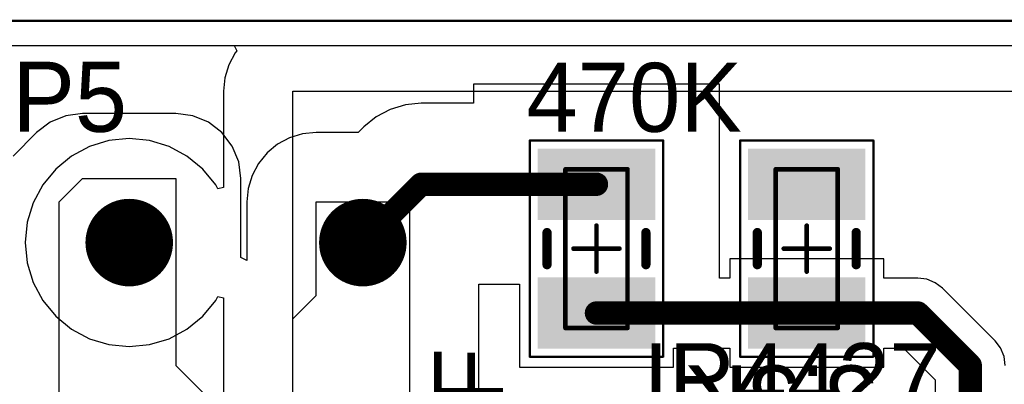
# Model space of a CAD drawing. Header units: millimetres. Extents: x 25.4 to 95.4, y 25.4 to 70.5.
# Tile 7 of 13: x 37.2 to 58.7, y 62.6 to 70.5. Entities that reach past the tile are written whole.
import ezdxf

# ---------------------------------------------------------------- set-up
doc = ezdxf.new("R2010")
doc.units = ezdxf.units.MM
for name, color, linetype in [('BottomLayer', 5, 'Continuous'), ('BottomSolder', 6, 'Continuous'), ('KeepOutLayer', 6, 'Continuous'), ('Mechanical13', 56, 'Continuous'), ('Mechanical15', 56, 'Continuous'), ('MultiLayer', 9, 'Continuous'), ('PadHoleLayer', 156, 'Continuous'), ('TopLayer', 1, 'Continuous'), ('TopOverlay', 2, 'Continuous'), ('TopPaste', 8, 'Continuous'), ('TopSolder', 216, 'Continuous')]:
    doc.layers.add(name, color=color, linetype=linetype)

# ---------------------------------------------------------------- blocks, each defined once
blk = doc.blocks.new('RES_1206_29')
at = {"layer": 'Mechanical13', "const_width": 0.1}
for points in [[(-1.725, 0.675), (-1.725, -0.675)], [(-1.725, 0.675), (1.725, 0.675)], [(1.725, 0.675), (1.725, -0.675)], [(-1.725, -0.675), (1.725, -0.675)]]:
    blk.add_lwpolyline(points, dxfattribs=at)
at = {"layer": 'Mechanical13', "const_width": 0.05}
for points in [[(-1.75, 0.675, 1), (-1.7, 0.675, 1)], [(-1.75, 0.675, 1), (-1.7, 0.675, 1)], [(1.7, 0.675, 1), (1.75, 0.675, 1)], [(1.7, 0.675, 1), (1.75, 0.675, 1)], [(-1.75, -0.675, 1), (-1.7, -0.675, 1)], [(-1.75, -0.675, 1), (-1.7, -0.675, 1)], [(1.7, -0.675, 1), (1.75, -0.675, 1)], [(1.7, -0.675, 1), (1.75, -0.675, 1)]]:
    blk.add_lwpolyline(points, format="xyb", close=True, dxfattribs=at)
at = {"layer": 'Mechanical15'}
for points, const_width in [([(-2.35, 1.45), (-2.35, -1.45)], 0.05), ([(-2.35, 1.45), (2.35, 1.45)], 0.05), ([(2.35, 1.45), (2.35, -1.45)], 0.05), ([(0, 0.5), (0, -0.5)], 0.1), ([(-0.5, 0), (0.5, 0)], 0.1), ([(-2.35, -1.45), (2.35, -1.45)], 0.05)]:
    blk.add_lwpolyline(points, dxfattribs=dict(at, const_width=const_width))
for points, const_width in [([(-2.362, 1.45, 1), (-2.338, 1.45, 1)], 0.025), ([(-2.362, 1.45, 1), (-2.338, 1.45, 1)], 0.025), ([(2.338, 1.45, 1), (2.362, 1.45, 1)], 0.025), ([(2.338, 1.45, 1), (2.362, 1.45, 1)], 0.025), ([(-0.025, 0.5, 1), (0.025, 0.5, 1)], 0.05), ([(-0.525, 0, 1), (-0.475, 0, 1)], 0.05), ([(0.475, 0, 1), (0.525, 0, 1)], 0.05), ([(-0.025, -0.5, 1), (0.025, -0.5, 1)], 0.05), ([(-2.362, -1.45, 1), (-2.338, -1.45, 1)], 0.025), ([(-2.362, -1.45, 1), (-2.338, -1.45, 1)], 0.025), ([(2.338, -1.45, 1), (2.362, -1.45, 1)], 0.025), ([(2.338, -1.45, 1), (2.362, -1.45, 1)], 0.025)]:
    blk.add_lwpolyline(points, format="xyb", close=True, dxfattribs=dict(at, const_width=const_width))
at = {"layer": 'TopLayer'}
for points in [[(-0.725, -1.175), (-0.725, 1.175), (-2.075, -1.175), (-2.075, 1.175)], [(2.075, -1.175), (2.075, 1.175), (0.725, -1.175), (0.725, 1.175)]]:
    blk.add_solid(points, dxfattribs=at)
at = {"layer": 'TopOverlay', "const_width": 0.2}
for points in [[(-0.35, 1.075), (0.35, 1.075)], [(-0.35, -1.075), (0.35, -1.075)]]:
    blk.add_lwpolyline(points, dxfattribs=at)
at = {"layer": 'TopOverlay', "const_width": 0.1}
for points in [[(-0.4, 1.075, 1), (-0.3, 1.075, 1)], [(0.3, 1.075, 1), (0.4, 1.075, 1)], [(-0.4, -1.075, 1), (-0.3, -1.075, 1)], [(0.3, -1.075, 1), (0.4, -1.075, 1)]]:
    blk.add_lwpolyline(points, format="xyb", close=True, dxfattribs=at)
at = {"layer": 'TopPaste'}
for points in [[(-0.725, -1.175), (-0.725, 1.175), (-2.075, -1.175), (-2.075, 1.175)], [(2.075, -1.175), (2.075, 1.175), (0.725, -1.175), (0.725, 1.175)]]:
    blk.add_solid(points, dxfattribs=at)
at = {"layer": 'TopSolder'}
for points in [[(-0.623, -1.277), (-0.623, 1.277), (-2.177, -1.277), (-2.177, 1.277)], [(2.177, -1.277), (2.177, 1.277), (0.623, -1.277), (0.623, 1.277)]]:
    blk.add_solid(points, dxfattribs=at)
blk = doc.blocks.new('RES_1206_30')
at = {"layer": 'Mechanical13', "const_width": 0.1}
for points in [[(-1.725, -0.675), (-1.725, 0.675)], [(1.725, 0.675), (-1.725, 0.675)], [(1.725, -0.675), (1.725, 0.675)], [(1.725, -0.675), (-1.725, -0.675)]]:
    blk.add_lwpolyline(points, dxfattribs=at)
at = {"layer": 'Mechanical13', "const_width": 0.05}
for points in [[(-1.75, 0.675, 1), (-1.7, 0.675, 1)], [(-1.75, 0.675, 1), (-1.7, 0.675, 1)], [(1.7, 0.675, 1), (1.75, 0.675, 1)], [(1.7, 0.675, 1), (1.75, 0.675, 1)], [(-1.75, -0.675, 1), (-1.7, -0.675, 1)], [(-1.75, -0.675, 1), (-1.7, -0.675, 1)], [(1.7, -0.675, 1), (1.75, -0.675, 1)], [(1.7, -0.675, 1), (1.75, -0.675, 1)]]:
    blk.add_lwpolyline(points, format="xyb", close=True, dxfattribs=at)
at = {"layer": 'Mechanical15'}
for points, const_width in [([(-2.35, -1.45), (-2.35, 1.45)], 0.05), ([(2.35, 1.45), (-2.35, 1.45)], 0.05), ([(2.35, -1.45), (2.35, 1.45)], 0.05), ([(0, -0.5), (0, 0.5)], 0.1), ([(0.5, 0), (-0.5, 0)], 0.1), ([(2.35, -1.45), (-2.35, -1.45)], 0.05)]:
    blk.add_lwpolyline(points, dxfattribs=dict(at, const_width=const_width))
for points, const_width in [([(-2.362, 1.45, 1), (-2.338, 1.45, 1)], 0.025), ([(-2.362, 1.45, 1), (-2.338, 1.45, 1)], 0.025), ([(2.338, 1.45, 1), (2.362, 1.45, 1)], 0.025), ([(2.338, 1.45, 1), (2.362, 1.45, 1)], 0.025), ([(-0.025, 0.5, 1), (0.025, 0.5, 1)], 0.05), ([(-0.525, 0, 1), (-0.475, 0, 1)], 0.05), ([(0.475, 0, 1), (0.525, 0, 1)], 0.05), ([(-0.025, -0.5, 1), (0.025, -0.5, 1)], 0.05), ([(-2.362, -1.45, 1), (-2.338, -1.45, 1)], 0.025), ([(-2.362, -1.45, 1), (-2.338, -1.45, 1)], 0.025), ([(2.338, -1.45, 1), (2.362, -1.45, 1)], 0.025), ([(2.338, -1.45, 1), (2.362, -1.45, 1)], 0.025)]:
    blk.add_lwpolyline(points, format="xyb", close=True, dxfattribs=dict(at, const_width=const_width))
at = {"layer": 'TopLayer'}
for points in [[(-0.725, -1.175), (-0.725, 1.175), (-2.075, -1.175), (-2.075, 1.175)], [(2.075, -1.175), (2.075, 1.175), (0.725, -1.175), (0.725, 1.175)]]:
    blk.add_solid(points, dxfattribs=at)
at = {"layer": 'TopOverlay', "const_width": 0.2}
for points in [[(0.35, 1.075), (-0.35, 1.075)], [(0.35, -1.075), (-0.35, -1.075)]]:
    blk.add_lwpolyline(points, dxfattribs=at)
at = {"layer": 'TopOverlay', "const_width": 0.1}
for points in [[(-0.4, 1.075, 1), (-0.3, 1.075, 1)], [(0.3, 1.075, 1), (0.4, 1.075, 1)], [(-0.4, -1.075, 1), (-0.3, -1.075, 1)], [(0.3, -1.075, 1), (0.4, -1.075, 1)]]:
    blk.add_lwpolyline(points, format="xyb", close=True, dxfattribs=at)
at = {"layer": 'TopPaste'}
for points in [[(-0.725, -1.175), (-0.725, 1.175), (-2.075, -1.175), (-2.075, 1.175)], [(2.075, -1.175), (2.075, 1.175), (0.725, -1.175), (0.725, 1.175)]]:
    blk.add_solid(points, dxfattribs=at)
at = {"layer": 'TopSolder'}
for points in [[(-0.623, -1.277), (-0.623, 1.277), (-2.177, -1.277), (-2.177, 1.277)], [(2.177, -1.277), (2.177, 1.277), (0.623, -1.277), (0.623, 1.277)]]:
    blk.add_solid(points, dxfattribs=at)
blk = doc.blocks.new('T____B_____2P_39')
at = {"layer": 'BottomLayer', "const_width": 0.85}
for points in [[(-2.965, 0, 1), (-2.115, 0, 1)], [(2.115, 0, 1), (2.965, 0, 1)]]:
    blk.add_lwpolyline(points, format="xyb", close=True, dxfattribs=at)
at = {"layer": 'BottomSolder', "const_width": 0.952}
for points in [[(-3.016, 0, 1), (-2.064, 0, 1)], [(2.064, 0, 1), (3.016, 0, 1)]]:
    blk.add_lwpolyline(points, format="xyb", close=True, dxfattribs=at)
at = {"layer": 'MultiLayer', "const_width": 0.85}
for points in [[(-2.965, 0, 1), (-2.115, 0, 1)], [(2.115, 0, 1), (2.965, 0, 1)]]:
    blk.add_lwpolyline(points, format="xyb", close=True, dxfattribs=at)
at = {"layer": 'PadHoleLayer', "const_width": 0.65}
for points in [[(-2.865, 0, 1), (-2.215, 0, 1)], [(2.215, 0, 1), (2.865, 0, 1)]]:
    blk.add_lwpolyline(points, format="xyb", close=True, dxfattribs=at)
at = {"layer": 'TopLayer', "const_width": 0.85}
for points in [[(-2.965, 0, 1), (-2.115, 0, 1)], [(2.115, 0, 1), (2.965, 0, 1)]]:
    blk.add_lwpolyline(points, format="xyb", close=True, dxfattribs=at)
at = {"layer": 'TopSolder', "const_width": 0.952}
for points in [[(-3.016, 0, 1), (-2.064, 0, 1)], [(2.064, 0, 1), (3.016, 0, 1)]]:
    blk.add_lwpolyline(points, format="xyb", close=True, dxfattribs=at)

msp = doc.modelspace()

# ---------------------------------------------------------------- linework, layer by layer
at = {"layer": 'BottomLayer'}
for p, q in [((25.935, 69.95), (41.909, 69.95)), ((41.909, 69.95), (41.964, 69.835)), ((41.964, 69.835), (41.927, 69.79)), ((41.927, 69.79), (41.787, 69.529)), ((41.787, 69.529), (41.702, 69.247)), ((41.702, 69.247), (41.673, 68.953)), ((41.673, 68.953), (41.673, 66.864)), ((43.18, 58.42), (43.18, 68.953)), ((43.18, 68.953), (88.9, 68.953)), ((39.183, 67.88), (38.759, 67.752)), ((39.624, 67.924), (39.183, 67.88)), ((40.065, 67.88), (39.624, 67.924)), ((40.489, 67.752), (40.065, 67.88)), ((38.759, 67.752), (38.368, 67.543)), ((40.88, 67.543), (40.489, 67.752)), ((38.368, 67.543), (38.025, 67.262)), ((41.223, 67.262), (40.88, 67.543)), ((38.025, 67.262), (37.744, 66.919)), ((41.504, 66.919), (41.223, 67.262)), ((37.744, 66.919), (37.535, 66.528)), ((41.55, 66.833), (41.504, 66.919)), ((41.673, 66.864), (41.55, 66.833)), ((37.535, 66.528), (37.407, 66.104)), ((37.407, 66.104), (37.363, 65.663)), ((37.363, 65.663), (37.407, 65.222)), ((37.407, 65.222), (37.535, 64.798)), ((37.535, 64.798), (37.744, 64.407)), ((41.504, 64.407), (41.55, 64.492)), ((41.55, 64.492), (41.673, 64.461)), ((41.673, 64.461), (41.673, 58.42)), ((37.744, 64.407), (38.025, 64.064)), ((41.223, 64.064), (41.504, 64.407)), ((38.025, 64.064), (38.368, 63.783)), ((40.88, 63.783), (41.223, 64.064)), ((38.368, 63.783), (38.759, 63.574)), ((40.489, 63.574), (40.88, 63.783)), ((38.759, 63.574), (39.183, 63.445)), ((39.183, 63.445), (39.624, 63.402)), ((39.624, 63.402), (40.065, 63.445)), ((40.065, 63.445), (40.489, 63.574))]:
    msp.add_line(p, q, dxfattribs=at)
at = {"layer": 'KeepOutLayer', "const_width": 0.05}
msp.add_lwpolyline([(25.4, 70.485), (95.377, 70.485)], dxfattribs=at)
at = {"layer": 'TopLayer'}
for p, q in [((25.935, 69.95), (94.842, 69.95)), ((52.459, 69.107), (47.109, 69.107)), ((47.109, 69.107), (47.109, 68.694)), ((52.459, 64.893), (52.459, 69.107)), ((45.299, 68.56), (44.994, 68.397)), ((45.629, 68.661), (45.299, 68.56)), ((45.973, 68.694), (45.629, 68.661)), ((47.109, 68.694), (45.973, 68.694)), ((38.243, 68.42), (37.902, 68.279)), ((38.608, 68.468), (38.243, 68.42)), ((40.64, 68.468), (38.608, 68.468)), ((41.005, 68.42), (40.64, 68.468)), ((41.346, 68.279), (41.005, 68.42)), ((44.994, 68.397), (44.727, 68.178)), ((37.902, 68.279), (37.61, 68.054)), ((41.638, 68.054), (41.346, 68.279)), ((44.727, 68.178), (44.604, 68.055)), ((37.61, 68.054), (37.102, 67.546)), ((41.863, 67.762), (41.638, 68.054)), ((43.111, 67.941), (42.851, 67.801)), ((43.394, 68.026), (43.111, 67.941)), ((43.688, 68.055), (43.394, 68.026)), ((44.604, 68.055), (43.688, 68.055)), ((42.004, 67.421), (41.863, 67.762)), ((42.851, 67.801), (42.622, 67.614)), ((42.622, 67.614), (42.435, 67.385)), ((42.052, 67.056), (42.004, 67.421)), ((42.435, 67.385), (42.295, 67.125)), ((38.1, 66.548), (38.608, 67.056)), ((38.608, 67.056), (40.64, 67.056)), ((40.64, 67.056), (40.64, 62.992)), ((42.052, 65.342), (42.052, 67.056)), ((42.295, 67.125), (42.21, 66.842)), ((42.21, 66.842), (42.181, 66.548)), ((38.1, 62.262), (38.1, 66.548)), ((42.181, 66.548), (42.181, 65.275)), ((43.688, 64.516), (43.688, 66.548)), ((43.688, 66.548), (45.72, 66.548)), ((45.72, 66.548), (45.72, 64.516)), ((42.179, 65.274), (42.052, 65.342)), ((56.031, 65.307), (52.681, 65.307)), ((52.681, 65.307), (52.681, 64.893)), ((56.031, 64.893), (56.031, 65.307)), ((42.181, 65.275), (42.179, 65.274)), ((52.681, 64.893), (52.459, 64.893)), ((56.772, 64.893), (56.031, 64.893)), ((56.969, 64.867), (56.772, 64.893)), ((47.227, 64.516), (47.227, 64.757)), ((47.227, 64.757), (48.109, 64.757)), ((48.109, 64.757), (48.109, 62.957)), ((57.152, 64.791), (56.969, 64.867)), ((57.31, 64.67), (57.152, 64.791)), ((58.45, 63.53), (57.31, 64.67)), ((43.18, 64.008), (43.688, 64.516)), ((45.72, 64.516), (45.72, 58.42)), ((47.227, 58.42), (47.227, 64.516)), ((43.18, 58.455), (43.18, 64.008)), ((58.571, 63.372), (58.45, 63.53)), ((51.459, 62.957), (51.459, 63.371)), ((51.459, 63.371), (52.681, 63.371)), ((52.681, 63.371), (52.681, 62.957)), ((56.031, 62.957), (56.031, 63.371)), ((56.031, 63.371), (56.457, 63.371)), ((56.457, 63.371), (57.151, 62.677)), ((58.647, 63.189), (58.571, 63.372)), ((58.673, 62.992), (58.647, 63.189)), ((40.64, 62.992), (41.656, 61.976)), ((48.109, 62.957), (51.459, 62.957)), ((52.681, 62.957), (56.031, 62.957)), ((57.151, 62.677), (57.151, 55.159))]:
    msp.add_line(p, q, dxfattribs=at)
at = {"layer": 'TopLayer', "const_width": 0.508}
for points in [[(44.704, 65.663), (45.973, 66.932)], [(45.973, 66.932), (49.784, 66.932)], [(44.704, 65.663), (44.835, 65.532)], [(49.784, 64.132), (54.356, 64.132)], [(54.356, 64.132), (56.772, 64.132)], [(56.772, 64.132), (57.912, 62.992)], [(57.912, 54.356), (57.912, 62.992)]]:
    msp.add_lwpolyline(points, dxfattribs=at)
at = {"layer": 'TopLayer', "const_width": 0.254}
for points in [[(45.846, 66.932, 1), (46.1, 66.932, 1)], [(45.846, 66.932, 1), (46.1, 66.932, 1)], [(49.657, 66.932, 1), (49.911, 66.932, 1)], [(44.577, 65.663, 1), (44.831, 65.663, 1)], [(44.577, 65.663, 1), (44.831, 65.663, 1)], [(44.708, 65.532, 1), (44.962, 65.532, 1)], [(49.657, 64.132, 1), (49.911, 64.132, 1)], [(54.229, 64.132, 1), (54.483, 64.132, 1)], [(54.229, 64.132, 1), (54.483, 64.132, 1)], [(56.645, 64.132, 1), (56.899, 64.132, 1)], [(56.645, 64.132, 1), (56.899, 64.132, 1)], [(57.785, 62.992, 1), (58.039, 62.992, 1)], [(57.785, 62.992, 1), (58.039, 62.992, 1)]]:
    msp.add_lwpolyline(points, format="xyb", close=True, dxfattribs=at)

# ---------------------------------------------------------------- block references
for name, p, rotation in [('RES_1206_29', (49.784, 65.532), 90), ('RES_1206_30', (54.356, 65.532), 270), ('T____B_____2P_39', (42.164, 65.663), 360)]:
    msp.add_blockref(name, p, dxfattribs=dict(rotation=rotation))

# ---------------------------------------------------------------- texts
at = {"layer": 'TopOverlay'}
for s, height, p in [('P5', 1.524, (37.084, 68.072)), ('470K', 1.5, (48.26, 68.072)), ('IR4427', 1.5, (50.8, 61.976))]:
    msp.add_text(s, height=height, dxfattribs=at).set_placement(p)
for s, rotation, p in [('4.7UF', 90, (47.752, 57.912)), ('3.3K', 180, (55.88, 62.992))]:
    msp.add_text(s, height=1.5, rotation=rotation, dxfattribs=at).set_placement(p)

doc.saveas('drawing.dxf')
